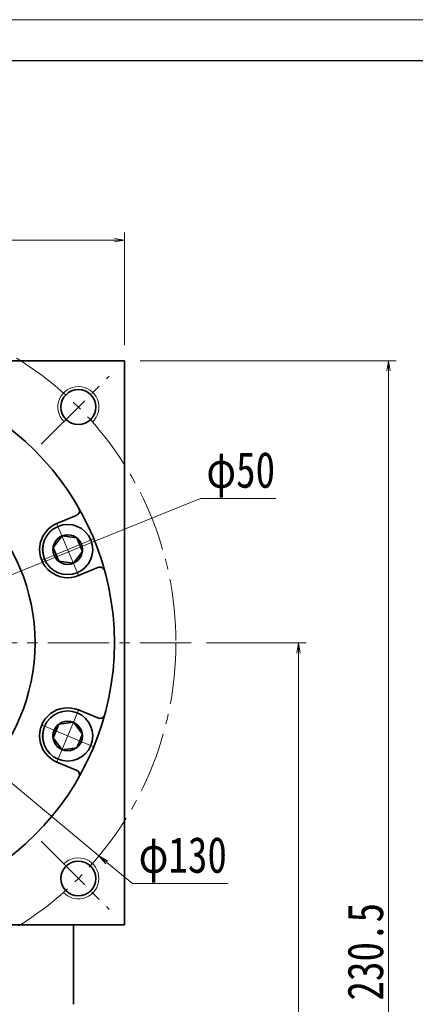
# Model space of a CAD drawing. Header units: millimetres. Extents: x 39 to 728, y 30 to 508.
# Tile 6 of 6: x 495 to 572, y 316 to 508. Entities that reach past the tile are written whole.
import ezdxf

# ---------------------------------------------------------------- set-up
doc = ezdxf.new("R2010")
doc.units = ezdxf.units.MM
doc.set_wipeout_variables(frame=1)
doc.linetypes.add('点画线', pattern=[18, 12, -2, 2, -2])
for name, color, linetype, lineweight in [('中心线层', 1, '点画线', 18), ('图框_外框线', 7, 'Continuous', 18), ('尺寸线层', 3, 'Continuous', 18), ('粗实线层', 7, 'Continuous', 35)]:
    doc.layers.add(name, color=color, linetype=linetype, lineweight=lineweight)
doc.styles.add('宋体', font='SimSun.ttf', dxfattribs={"width": 0.8})
doc.dimstyles.new('A水平标注$0', dxfattribs={"dimtxt": 3.5, "dimasz": 2, "dimexe": 1.5, "dimexo": 3, "dimgap": 1.1, "dimtad": 1, "dimtoh": 1, "dimdec": 4, "dimdsep": 46, "dimtxsty": '宋体', "dimblk": 'OPEN', "dimcen": 3, "dimclrd": 3, "dimclre": 3, "dimclrt": 6, "dimadec": 0, "dimazin": 0, "dimtm": 1e-09, "dimtfac": 1, "dimtdec": 4, "dimtix": 1, "dimtmove": 0, "dimatfit": 3, "dimldrblk": 'OPEN', "dimfxl": 0, "dimlwd": 13, "dimlwe": 13, "dimarcsym": 0})
doc.dimstyles.new('D直径标注φ25', dxfattribs={"dimtxt": 3.5, "dimasz": 2, "dimexe": 1, "dimexo": 3, "dimtad": 1, "dimtoh": 1, "dimdec": 1, "dimdsep": 46, "dimtxsty": '宋体', "dimblk": 'OPEN', "dimcen": 3, "dimclrd": 3, "dimclre": 3, "dimclrt": 130, "dimadec": 0, "dimazin": 0, "dimtm": 1e-09, "dimtfac": 1, "dimtdec": 1, "dimtmove": 0, "dimatfit": 0, "dimldrblk": 'OPEN', "dimfxl": 0, "dimlwd": 13, "dimlwe": 13, "dimarcsym": 0})

# ---------------------------------------------------------------- blocks, each defined once
blk = doc.blocks.new('_Open')
at = {"color": 0, "linetype": 'ByBlock', "lineweight": -2}
for p, q in [((-1, 0.167), (0, 0)), ((-1, -0.167), (0, 0)), ((0, 0), (-1, 0))]:
    blk.add_line(p, q, dxfattribs=at)
blk = doc.blocks.new('*D22')
at = {"layer": 'Defpoints', "color": 0, "transparency": 16777216}
for p in [(515.07, 464.6), (405.07, 441.1), (515.07, 441.1)]:
    blk.add_point(p, dxfattribs=at)
at = {"layer": '尺寸线层', "color": 3, "lineweight": 13, "transparency": 16777216}
for p, q in [((405.07, 444.1), (405.07, 466.1)), ((515.07, 444.1), (515.07, 466.1)), ((407.07, 464.6), (513.07, 464.6))]:
    blk.add_line(p, q, dxfattribs=at)
at = {"layer": '尺寸线层', "color": 3, "lineweight": 13, "transparency": 16777216, "xscale": 2, "yscale": 2, "zscale": 2, "rotation": 180}
blk.add_blockref('_Open', (405.07, 464.6), dxfattribs=at)
at = {"layer": '尺寸线层', "color": 3, "lineweight": 13, "transparency": 16777216, "xscale": 2, "yscale": 2, "zscale": 2}
blk.add_blockref('_Open', (515.07, 464.6), dxfattribs=at)
at = {"layer": '尺寸线层', "color": 6, "transparency": 16777216, "insert": (460.07, 469.02), "char_height": 7, "attachment_point": 5, "style": '宋体', "bg_fill": 3, "box_fill_scale": 1.1, "bg_fill_color": 257, "bg_fill_transparency": 0}
blk.add_mtext('110', dxfattribs=at)
blk = doc.blocks.new('*D24')
at = {"layer": 'Defpoints', "color": 0, "transparency": 16777216}
for p in [(410.08, 427.64), (510.06, 344.55)]:
    blk.add_point(p, dxfattribs=at)
at = {"layer": '尺寸线层', "color": 3, "lineweight": 13, "transparency": 16777216}
for p, q in [((408.54, 428.92), (407, 430.2)), ((410.08, 427.64), (510.06, 344.55)), ((511.6, 343.28), (516.58, 339.14)), ((516.58, 339.14), (535.25, 339.14))]:
    blk.add_line(p, q, dxfattribs=at)
at = {"layer": '尺寸线层', "color": 3, "lineweight": 13, "transparency": 16777216, "xscale": 2, "yscale": 2, "zscale": 2}
for p, rotation in [((410.08, 427.64), 320.2709503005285), ((510.06, 344.55), 140.2709503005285)]:
    blk.add_blockref('_Open', p, dxfattribs=dict(at, rotation=rotation))
at = {"layer": '尺寸线层', "color": 130, "transparency": 16777216, "insert": (526.42, 343.79), "char_height": 7, "attachment_point": 5, "style": '宋体'}
blk.add_mtext('φ130', dxfattribs=at)
blk = doc.blocks.new('*X7')
at = {"layer": '中心线层', "linetype": '点画线', "lineweight": 18}
for p, q in [((0, -5.64), (0, 5.64)), ((-5.64, 0), (5.64, 0))]:
    blk.add_line(p, q, dxfattribs=at)
at = {"layer": '粗实线层'}
for p, q in [((-2.89, 0), (-1.44, 2.5)), ((-1.44, 2.5), (1.44, 2.5)), ((2.89, 0), (1.44, 2.5)), ((2.89, 0), (1.44, 2.5)), ((-2.89, 0), (-1.44, -2.5)), ((2.89, 0), (1.44, -2.5)), ((-1.44, -2.5), (1.44, -2.5))]:
    blk.add_line(p, q, dxfattribs=at)
blk.add_circle((0, 0), 2.89, dxfattribs=at)
for start, end in [(0, 180), (180, 360)]:
    blk.add_arc((0, 0), 4.89, start, end, dxfattribs=at)
blk = doc.blocks.new('*D25')
at = {"layer": 'Defpoints', "color": 0, "transparency": 16777216}
for p in [(483.26, 395.44), (436.88, 376.76)]:
    blk.add_point(p, dxfattribs=at)
at = {"layer": '尺寸线层', "color": 3, "lineweight": 13, "transparency": 16777216}
for p, q in [((485.12, 396.18), (529.9, 414.21)), ((529.9, 414.21), (544.57, 414.21)), ((436.88, 376.76), (483.26, 395.44)), ((435.02, 376.02), (433.17, 375.27))]:
    blk.add_line(p, q, dxfattribs=at)
at = {"layer": '尺寸线层', "color": 3, "lineweight": 13, "transparency": 16777216, "xscale": 2, "yscale": 2, "zscale": 2}
for p, rotation in [((483.26, 395.44), 201.9294855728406), ((436.88, 376.76), 21.92948557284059)]:
    blk.add_blockref('_Open', p, dxfattribs=dict(at, rotation=rotation))
at = {"layer": '尺寸线层', "color": 130, "transparency": 16777216, "insert": (537.73, 418.87), "char_height": 7, "attachment_point": 5, "style": '宋体'}
blk.add_mtext('φ50', dxfattribs=at)
blk = doc.blocks.new('*D30')
at = {"layer": 'Defpoints', "color": 0, "transparency": 16777216}
for p in [(528.07, 386.1), (549, 386.1), (504.67, 210.6)]:
    blk.add_point(p, dxfattribs=at)
at = {"layer": '尺寸线层', "color": 3, "lineweight": 13, "transparency": 16777216}
for p, q in [((531.07, 386.1), (550.5, 386.1)), ((549, 212.6), (549, 384.1)), ((507.67, 210.6), (550.5, 210.6))]:
    blk.add_line(p, q, dxfattribs=at)
at = {"layer": '尺寸线层', "color": 3, "lineweight": 13, "transparency": 16777216, "xscale": 2, "yscale": 2, "zscale": 2}
for p, rotation in [((549, 386.1), 90), ((549, 210.6), 270)]:
    blk.add_blockref('_Open', p, dxfattribs=dict(at, rotation=rotation))
at = {"layer": '尺寸线层', "color": 6, "transparency": 16777216, "insert": (544.5, 298.35), "char_height": 7, "attachment_point": 5, "rotation": 90, "style": '宋体', "bg_fill": 3, "box_fill_scale": 1.1, "bg_fill_color": 256, "bg_fill_true_color": 13158600, "bg_fill_transparency": 0}
blk.add_mtext('175.5', dxfattribs=at)
blk = doc.blocks.new('*D31')
at = {"layer": 'Defpoints', "color": 0, "transparency": 16777216}
for p in [(515.07, 441.1), (566.59, 441.1), (504.67, 210.6)]:
    blk.add_point(p, dxfattribs=at)
at = {"layer": '尺寸线层', "color": 3, "lineweight": 13, "transparency": 16777216}
for p, q in [((518.07, 441.1), (568.09, 441.1)), ((566.59, 212.6), (566.59, 439.1)), ((507.67, 210.6), (568.09, 210.6))]:
    blk.add_line(p, q, dxfattribs=at)
at = {"layer": '尺寸线层', "color": 3, "lineweight": 13, "transparency": 16777216, "xscale": 2, "yscale": 2, "zscale": 2}
for p, rotation in [((566.59, 441.1), 90), ((566.59, 210.6), 270)]:
    blk.add_blockref('_Open', p, dxfattribs=dict(at, rotation=rotation))
at = {"layer": '尺寸线层', "color": 6, "transparency": 16777216, "insert": (562.09, 325.85), "char_height": 7, "attachment_point": 5, "rotation": 90, "style": '宋体', "bg_fill": 3, "box_fill_scale": 1.1, "bg_fill_color": 256, "bg_fill_true_color": 13158600, "bg_fill_transparency": 0}
blk.add_mtext('230.5', dxfattribs=at)

msp = doc.modelspace()

# ---------------------------------------------------------------- linework, layer by layer
at = {"layer": '中心线层'}
for p, q in [((498.79037, 424.81953), (512.06651, 438.09567)), ((498.79037, 424.81953), (512.06651, 438.09567)), ((392.07036, 386.09952), (528.07036, 386.09952)), ((498.79037, 347.37951), (512.06651, 334.10337)), ((498.79037, 347.37951), (512.06651, 334.10337))]:
    msp.add_line(p, q, dxfattribs=at)
msp.add_circle((460.07036, 386.09952), 65, dxfattribs=at)
at = {"layer": '粗实线层'}
for p, q in [((405.07036, 441.09952), (515.07036, 441.09952)), ((515.07036, 441.09952), (515.07036, 331.09952)), ((501.84988, 409.35832), (505.63053, 410.92432)), ((506.05939, 399.19565), (509.84005, 400.76164)), ((506.05939, 373.00339), (509.84005, 371.4374)), ((501.84988, 362.84072), (505.63053, 361.27472)), ((515.07036, 331.09952), (405.07036, 331.09952)), ((505.07036, 315.59952), (505.07036, 331.09952))]:
    msp.add_line(p, q, dxfattribs=at)
for centre, radius in [((460.07036, 386.09952), 53), ((506.0323, 432.06146), 3.4), ((506.0323, 432.06146), 3.4), ((460.07036, 386.09952), 37.5), ((506.0323, 340.13758), 3.4), ((506.0323, 340.13758), 3.4)]:
    msp.add_circle(centre, radius, dxfattribs=at)
at = {"layer": '粗实线层', "lineweight": 18}
for centre, start, end in [((506.0323, 432.06146), 313.2367746, 225), ((506.0323, 432.06146), 313.2367746, 225), ((506.0323, 340.13758), 223.2367746, 135), ((506.0323, 340.13758), 223.2367746, 135)]:
    msp.add_arc(centre, 4, start, end, dxfattribs=at)
at = {"layer": '粗实线层'}
for centre, radius, start, end in [((505.24785, 411.8482), 1, 292.4999656, 29.6808355), ((503.95463, 404.27698), 5.5, 112.5, 292.5), ((510.22273, 399.83777), 1, 15.3191645, 112.5000344), ((503.95463, 367.92206), 5.5, 67.5, 247.5), ((510.22273, 372.36127), 1, 247.4999656, 344.6808355), ((505.24785, 360.35084), 1, 330.3191645, 67.5000344)]:
    msp.add_arc(centre, radius, start, end, dxfattribs=at)

# ---------------------------------------------------------------- dimensions: what is measured, and where the dimension line sits
at = {"layer": '尺寸线层'}
dim = msp.add_diameter_dim_2p(p1=(410.08044, 427.64478), p2=(510.06027, 344.55426), dimstyle='D直径标注φ25', override={"dimtxt": 7, "dimgap": 1, "dimpost": 'φ<>', "dimtfill": 0}, dxfattribs=at)
dim.commit()
dim.dimension.update_dxf_attribs({"geometry": '*D24', "text_midpoint": (526.41696, 339.13674), "dimtype": 163})

# ---------------------------------------------------------------- next in the draw order: dimensions: what is measured, and where the dimension line sits
dim = msp.add_linear_dim(base=(515.07036, 464.59916), p1=(405.07036, 441.09952), p2=(515.07036, 441.09952), dimstyle='A水平标注$0', override={"dimtxt": 7, "dimgap": 1, "dimdec": 1, "dimpost": '<>', "dimblk": 'Open', "dimtvp": 0.1, "dimtfill": 1, "dimtfillclr": 256}, dxfattribs=at)
dim.commit()
dim.dimension.update_dxf_attribs({"geometry": '*D22', "text_midpoint": (460.07036, 469.02095)})

# ---------------------------------------------------------------- next in the draw order: wipeouts: each hides what was drawn before it
for points in [[(505.82596, 399.75921), (505.85131, 399.7698), (505.87661, 399.78053), (505.90184, 399.7914), (505.92702, 399.80241), (505.95213, 399.81356), (505.97717, 399.82486), (506.00216, 399.83629), (506.02708, 399.84787), (506.05193, 399.85958), (506.07672, 399.87144), (506.10144, 399.88343), (506.12609, 399.89556), (506.15068, 399.90783), (506.17519, 399.92024), (506.19964, 399.93279), (506.22401, 399.94547), (506.24832, 399.95829), (506.27255, 399.97124), (506.2967, 399.98434), (506.32079, 399.99756), (506.34479, 400.01093), (506.36873, 400.02442), (506.39258, 400.03806), (506.41636, 400.05182), (506.44007, 400.06572), (506.46369, 400.07975), (506.48723, 400.09392), (506.5107, 400.10821), (506.53408, 400.12264), (506.55738, 400.1372), (506.55738, 400.1372), (506.74797, 400.26333), (506.93245, 400.39823), (507.11043, 400.5416), (507.28151, 400.69313), (507.44533, 400.85249), (507.60152, 401.01933), (507.74975, 401.19329), (507.88969, 401.37398), (508.02103, 401.56101), (508.14349, 401.75397), (508.2568, 401.95245), (508.36071, 402.156), (508.455, 402.36419), (508.53946, 402.57655), (508.6139, 402.79263), (508.67817, 403.01195), (508.73212, 403.23403), (508.77563, 403.4584), (508.80861, 403.68455), (508.83099, 403.91199), (508.84272, 404.14023), (508.84377, 404.36877), (508.83414, 404.59711), (508.81386, 404.82475), (508.78296, 405.05119), (508.74151, 405.27595), (508.68961, 405.49852), (508.62736, 405.71842), (508.55491, 405.93517), (508.47241, 406.1483), (508.47241, 406.1483), (508.38004, 406.35735), (508.278, 406.56185), (508.16652, 406.76136), (508.04584, 406.95544), (507.91622, 407.14367), (507.77795, 407.32564), (507.63133, 407.50095), (507.47668, 407.66922), (507.31434, 407.83008), (507.14465, 407.98318), (506.968, 408.12818), (506.78477, 408.26477), (506.59535, 408.39265), (506.40017, 408.51154), (506.19964, 408.62118), (505.99421, 408.72133), (505.78432, 408.81177), (505.57044, 408.89231), (505.35303, 408.96277), (505.13257, 409.02299), (504.90953, 409.07284), (504.6844, 409.11222), (504.45769, 409.14104), (504.22987, 409.15923), (504.00145, 409.16676), (503.77293, 409.16361), (503.54481, 409.14978), (503.31758, 409.12531), (503.09174, 409.09025), (502.86779, 409.04467), (502.86779, 409.04467), (502.84102, 409.03849), (502.81428, 409.03216), (502.78758, 409.02568), (502.76091, 409.01904), (502.73429, 409.01226), (502.7077, 409.00533), (502.68115, 408.99825), (502.65464, 408.99102), (502.62818, 408.98364), (502.60175, 408.97611), (502.57537, 408.96844), (502.54903, 408.96061), (502.52273, 408.95264), (502.49648, 408.94452), (502.47028, 408.93625), (502.44412, 408.92784), (502.41802, 408.91928), (502.39196, 408.91057), (502.36594, 408.90172), (502.33998, 408.89272), (502.31407, 408.88357), (502.28822, 408.87428), (502.26241, 408.86484), (502.23666, 408.85526), (502.21096, 408.84554), (502.18532, 408.83567), (502.15973, 408.82566), (502.1342, 408.8155), (502.10873, 408.8052), (502.08331, 408.79475), (502.08331, 408.79475), (501.84944, 408.69062), (501.62133, 408.5744), (501.39962, 408.44639), (501.18491, 408.30696), (500.97779, 408.15648), (500.77883, 407.99537), (500.58858, 407.82406), (500.40755, 407.64304), (500.23625, 407.45278), (500.07514, 407.25383), (499.92466, 407.04671), (499.78522, 406.832), (499.65722, 406.61029), (499.54099, 406.38218), (499.43686, 406.1483), (499.34512, 405.9093), (499.26601, 405.66582), (499.19975, 405.41853), (499.14652, 405.16811), (499.10647, 404.91526), (499.07971, 404.66065), (499.06631, 404.40499), (499.06631, 404.14898), (499.07971, 403.89332), (499.10647, 403.63871), (499.14652, 403.38585), (499.19975, 403.13544), (499.26601, 402.88815), (499.34512, 402.64467), (499.43686, 402.40566), (499.43686, 402.40566), (499.54099, 402.17178), (499.65722, 401.94368), (499.78522, 401.72196), (499.92466, 401.50726), (500.07514, 401.30014), (500.23625, 401.10118), (500.40755, 400.91093), (500.58858, 400.7299), (500.77883, 400.5586), (500.97779, 400.39749), (501.18491, 400.24701), (501.39962, 400.10757), (501.62133, 399.97957), (501.84944, 399.86334), (502.08331, 399.75921), (502.32232, 399.66747), (502.5658, 399.58835), (502.81309, 399.52209), (503.0635, 399.46887), (503.31636, 399.42882), (503.57097, 399.40206), (503.82663, 399.38866), (504.08264, 399.38866), (504.3383, 399.40206), (504.59291, 399.42882), (504.84577, 399.46887), (505.09618, 399.52209), (505.34347, 399.58835), (505.58695, 399.66747)], [(502.08331, 363.40429), (502.10873, 363.39384), (502.1342, 363.38354), (502.15973, 363.37338), (502.18532, 363.36337), (502.21096, 363.3535), (502.23666, 363.34378), (502.26241, 363.3342), (502.28822, 363.32476), (502.31407, 363.31547), (502.33998, 363.30632), (502.36594, 363.29732), (502.39196, 363.28847), (502.41802, 363.27976), (502.44412, 363.2712), (502.47028, 363.26279), (502.49648, 363.25452), (502.52273, 363.2464), (502.54903, 363.23843), (502.57537, 363.2306), (502.60175, 363.22293), (502.62818, 363.2154), (502.65464, 363.20802), (502.68115, 363.20079), (502.7077, 363.19371), (502.73429, 363.18678), (502.76091, 363.18), (502.78758, 363.17336), (502.81428, 363.16688), (502.84102, 363.16055), (502.86779, 363.15437), (502.86779, 363.15437), (503.09174, 363.10879), (503.31758, 363.07373), (503.54481, 363.04926), (503.77293, 363.03543), (504.00145, 363.03228), (504.22987, 363.03981), (504.45769, 363.058), (504.6844, 363.08682), (504.90953, 363.1262), (505.13257, 363.17605), (505.35303, 363.23627), (505.57044, 363.30673), (505.78432, 363.38727), (505.99421, 363.47771), (506.19964, 363.57786), (506.40017, 363.6875), (506.59535, 363.80639), (506.78477, 363.93427), (506.968, 364.07086), (507.14465, 364.21586), (507.31434, 364.36896), (507.47668, 364.52982), (507.63133, 364.69809), (507.77795, 364.8734), (507.91622, 365.05537), (508.04584, 365.2436), (508.16652, 365.43768), (508.278, 365.63719), (508.38004, 365.84169), (508.47241, 366.05073), (508.47241, 366.05073), (508.55491, 366.26387), (508.62736, 366.48062), (508.68961, 366.70052), (508.74151, 366.92309), (508.78296, 367.14785), (508.81386, 367.37429), (508.83414, 367.60193), (508.84377, 367.83027), (508.84272, 368.05881), (508.83099, 368.28705), (508.80861, 368.51449), (508.77563, 368.74064), (508.73212, 368.96501), (508.67817, 369.18709), (508.6139, 369.40641), (508.53946, 369.62249), (508.455, 369.83485), (508.36071, 370.04304), (508.2568, 370.24659), (508.14349, 370.44507), (508.02103, 370.63803), (507.88969, 370.82506), (507.74975, 371.00575), (507.60152, 371.17971), (507.44533, 371.34655), (507.28151, 371.50591), (507.11043, 371.65744), (506.93245, 371.80081), (506.74797, 371.93571), (506.55738, 372.06184), (506.55738, 372.06184), (506.53408, 372.0764), (506.5107, 372.09083), (506.48723, 372.10512), (506.46369, 372.11929), (506.44007, 372.13332), (506.41636, 372.14722), (506.39258, 372.16098), (506.36873, 372.17462), (506.34479, 372.18811), (506.32079, 372.20148), (506.2967, 372.2147), (506.27255, 372.2278), (506.24832, 372.24075), (506.22401, 372.25357), (506.19964, 372.26625), (506.17519, 372.2788), (506.15068, 372.29121), (506.12609, 372.30348), (506.10144, 372.31561), (506.07672, 372.3276), (506.05193, 372.33946), (506.02708, 372.35117), (506.00216, 372.36275), (505.97717, 372.37418), (505.95213, 372.38548), (505.92702, 372.39663), (505.90184, 372.40764), (505.87661, 372.41851), (505.85131, 372.42924), (505.82596, 372.43983), (505.82596, 372.43983), (505.58695, 372.53157), (505.34347, 372.61069), (505.09618, 372.67695), (504.84577, 372.73017), (504.59291, 372.77022), (504.3383, 372.79698), (504.08264, 372.81038), (503.82663, 372.81038), (503.57097, 372.79698), (503.31636, 372.77022), (503.0635, 372.73017), (502.81309, 372.67695), (502.5658, 372.61069), (502.32232, 372.53157), (502.08331, 372.43983), (501.84944, 372.3357), (501.62133, 372.21947), (501.39962, 372.09147), (501.18491, 371.95203), (500.97779, 371.80155), (500.77883, 371.64044), (500.58858, 371.46914), (500.40755, 371.28811), (500.23625, 371.09786), (500.07514, 370.8989), (499.92466, 370.69178), (499.78522, 370.47707), (499.65722, 370.25536), (499.54099, 370.02726), (499.43686, 369.79338), (499.43686, 369.79338), (499.34512, 369.55437), (499.26601, 369.31089), (499.19975, 369.0636), (499.14652, 368.81319), (499.10647, 368.56033), (499.07971, 368.30572), (499.06631, 368.05006), (499.06631, 367.79405), (499.07971, 367.53839), (499.10647, 367.28378), (499.14652, 367.03093), (499.19975, 366.78051), (499.26601, 366.53322), (499.34512, 366.28974), (499.43686, 366.05073), (499.54099, 365.81686), (499.65722, 365.58875), (499.78522, 365.36704), (499.92466, 365.15233), (500.07514, 364.94521), (500.23625, 364.74626), (500.40755, 364.556), (500.58858, 364.37498), (500.77883, 364.20367), (500.97779, 364.04256), (501.18491, 363.89208), (501.39962, 363.75265), (501.62133, 363.62464), (501.84944, 363.50841)]]:
    msp.add_wipeout(points).dxf.layer = '粗实线层'

# ---------------------------------------------------------------- next in the draw order: linework, layer by layer
at = {"layer": '图框_外框线', "color": 3}
msp.add_lwpolyline([(42.31126, 29.77666), (718.01021, 29.77666), (718.01021, 507.59235), (42.31126, 507.59235)], close=True, dxfattribs=at)
at = {"layer": '图框_外框线', "color": 3, "lineweight": 25}
msp.add_lwpolyline([(82.53144, 37.82069), (709.96618, 37.82069), (709.96618, 499.54831), (82.53144, 499.54831)], close=True, dxfattribs=at)

# ---------------------------------------------------------------- next in the draw order: block references
at = {"layer": '粗实线层'}
for p, rotation in [((503.95463, 404.27698), 292.5000000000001), ((503.95463, 367.92206), 247.5000000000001)]:
    msp.add_blockref('*X7', p, dxfattribs=dict(at, rotation=rotation))

# ---------------------------------------------------------------- next in the draw order: dimensions: what is measured, and where the dimension line sits
at = {"layer": '尺寸线层'}
dim = msp.add_diameter_dim_2p(p1=(436.87925, 376.76289), p2=(483.26146, 395.43615), dimstyle='D直径标注φ25', override={"dimtxt": 7, "dimgap": 1, "dimpost": 'φ<>', "dimtfill": 0}, dxfattribs=at)
dim.commit()
dim.dimension.update_dxf_attribs({"geometry": '*D25', "text_midpoint": (537.73112, 414.21074), "dimtype": 163})

# ---------------------------------------------------------------- next in the draw order: dimensions: what is measured, and where the dimension line sits
dim = msp.add_linear_dim(base=(548.99645, 386.09952), p1=(504.67036, 210.59952), p2=(528.07036, 386.09952), angle=90, dimstyle='A水平标注$0', override={"dimtxt": 7, "dimgap": 1, "dimtad": 1, "dimjust": 0, "dimdec": 1, "dimlfac": 1, "dimpost": '<>', "dimse1": 0, "dimse2": 0, "dimsd1": 0, "dimsd2": 0, "dimtofl": 1, "dimtvp": 0.1}, dxfattribs=at)
dim.commit()
dim.dimension.update_dxf_attribs({"geometry": '*D30', "text_midpoint": (544.49645, 298.34952)})

# ---------------------------------------------------------------- next in the draw order: dimensions: what is measured, and where the dimension line sits
dim = msp.add_linear_dim(base=(566.58915, 441.09952), p1=(504.67036, 210.59952), p2=(515.07036, 441.09952), angle=90, dimstyle='A水平标注$0', override={"dimtxt": 7, "dimgap": 1, "dimdec": 1, "dimpost": '<>', "dimblk": 'Open', "dimtvp": 0.1, "dimtfill": 1, "dimtfillclr": 256}, dxfattribs=at)
dim.commit()
dim.dimension.update_dxf_attribs({"geometry": '*D31', "text_midpoint": (562.08915, 325.84952)})

doc.saveas('drawing.dxf')
